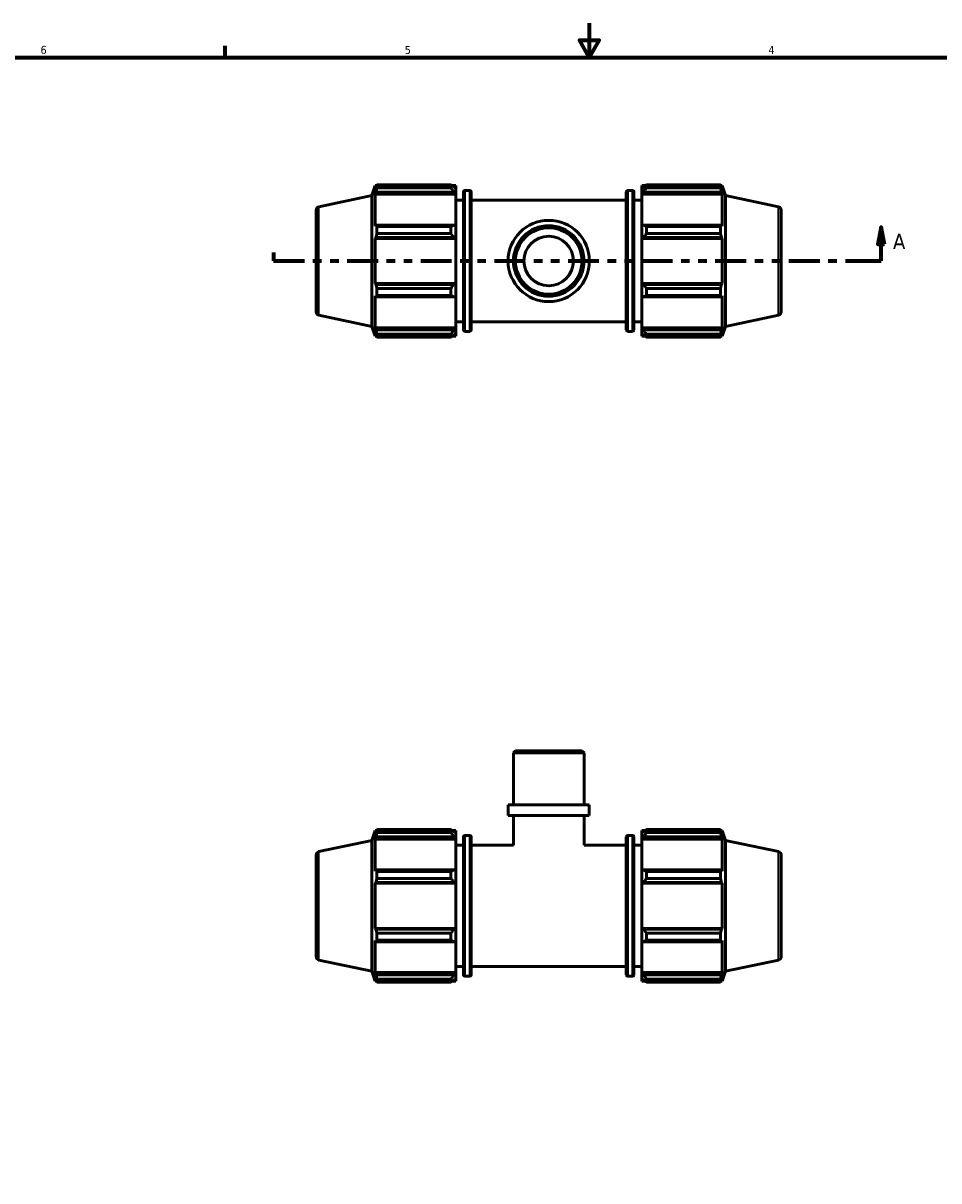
# Model space of a CAD drawing. Header units: inches. Extents: x 0.1 to 38.9, y -5.6 to 21.4.
# Tile 4 of 6: x 10.4 to 21.1, y 7.9 to 21.4. Entities that reach past the tile are written whole.
import ezdxf

# ---------------------------------------------------------------- set-up
doc = ezdxf.new("R2010")
doc.units = ezdxf.units.IN
doc.header["$MEASUREMENT"] = 0
doc.linetypes.add('DOUBLE_DASH_CHAIN', pattern=[1.2403, 0.6614, -0.0827, 0.1654, -0.0827, 0.1654, -0.0827])
for name, color, linetype, lineweight in [('Border (ANSI)', 7, 'Continuous', 70), ('Section Line (ANSI)', 7, 'DOUBLE_DASH_CHAIN', 70), ('Visible (ANSI)', 7, 'Continuous', 50), ('Visible Narrow (ANSI)', 7, 'Continuous', 35)]:
    doc.layers.add(name, color=color, linetype=linetype, lineweight=lineweight)
doc.styles.add('Label Text (ANSI)', font='tahoma.ttf')
doc.styles.add('Note Text (ANSI)', font='tahoma.ttf')

# ---------------------------------------------------------------- blocks, each defined once
blk = doc.blocks.new('Borders Default Border')
at = {"layer": 'Border (ANSI)'}
blk.add_line((12.75, 21), (12.75, 21.134), dxfattribs=at)
at = {"layer": 'Border (ANSI)', "flags": 128}
for points in [[(17, 21.4), (17, 21), (16.885, 21.2), (17.115, 21.2), (17, 21)], [(0.5, 1), (0.5, 21), (33.5, 21), (33.5, 1), (0.5, 1)]]:
    blk.add_lwpolyline(points, dxfattribs=at)
at = {"layer": 'Border (ANSI)', "color": 5, "true_color": 0x0000ff, "char_height": 0.0945, "attachment_point": 7, "style": 'Note Text (ANSI)'}
for s, insert in [('6', (10.595, 21.038)), ('5', (14.847, 21.038)), ('4', (19.092, 21.04))]:
    blk.add_mtext(s, dxfattribs=dict(at, insert=insert))
blk = doc.blocks.new('2dTransSection0')
at = {"layer": 'Section Line (ANSI)', "linetype": 'Continuous'}
for p, q in [((20.408, 19.018), (20.369, 18.821)), ((20.408, 18.821), (20.408, 19.018)), ((20.448, 18.821), (20.408, 19.018)), ((20.369, 18.821), (20.448, 18.821)), ((20.408, 18.624), (20.408, 18.821)), ((13.316, 18.723), (13.316, 18.624)), ((13.316, 18.624), (13.671, 18.624)), ((20.053, 18.624), (20.408, 18.624))]:
    blk.add_line(p, q, dxfattribs=at)
at = {"layer": 'Section Line (ANSI)', "linetype": 'DOUBLE_DASH_CHAIN', "ltscale": 0.031233}
blk.add_line((13.316, 18.723), (13.316, 18.624), dxfattribs=at)
at = {"layer": 'Section Line (ANSI)', "linetype": 'DOUBLE_DASH_CHAIN', "ltscale": 0.543236}
blk.add_line((13.316, 18.624), (20.408, 18.624), dxfattribs=at)
at = {"layer": 'Section Line (ANSI)', "linetype": 'Continuous', "flags": 128}
blk.add_lwpolyline([(20.448, 18.821), (20.408, 19.018), (20.369, 18.821), (20.448, 18.821)], dxfattribs=at)
at = {"layer": 'Section Line (ANSI)'}
blk.add_solid([(20.448, 18.821), (20.408, 19.018), (20.369, 18.821), (20.448, 18.821)], dxfattribs=at)
at = {"layer": 'Section Line (ANSI)', "insert": (20.545, 18.762), "char_height": 0.18, "attachment_point": 7, "style": 'Label Text (ANSI)'}
blk.add_mtext('A', dxfattribs=at)

msp = doc.modelspace()

# ---------------------------------------------------------------- linework, layer by layer
at = {"layer": 'Visible (ANSI)'}
for p, q in [((14.463, 19.388), (14.501, 19.503)), ((14.501, 19.503), (14.501, 19.462)), ((14.501, 19.503), (14.517, 19.503)), ((14.51, 19.489), (14.501, 19.462)), ((14.522, 19.479), (14.522, 19.513)), ((14.522, 19.513), (15.384, 19.513)), ((15.384, 19.479), (14.522, 19.479)), ((15.384, 19.479), (15.384, 19.513)), ((15.401, 19.503), (15.441, 19.503)), ((15.441, 19.471), (15.422, 19.489)), ((15.441, 19.471), (15.441, 19.503)), ((15.441, 19.471), (15.441, 19.412)), ((17.613, 19.503), (17.613, 19.471)), ((17.613, 19.503), (17.653, 19.503)), ((17.632, 19.489), (17.613, 19.471)), ((17.613, 19.412), (17.613, 19.471)), ((17.67, 19.513), (17.67, 19.479)), ((17.67, 19.513), (18.532, 19.513)), ((18.532, 19.479), (17.67, 19.479)), ((18.532, 19.479), (18.532, 19.513)), ((18.537, 19.503), (18.553, 19.503)), ((18.553, 19.462), (18.544, 19.489)), ((18.553, 19.462), (18.553, 19.503)), ((18.59, 19.388), (18.553, 19.503)), ((13.845, 19.257), (14.463, 19.388)), ((14.463, 17.859), (14.463, 19.388)), ((14.501, 19.404), (14.51, 19.429)), ((15.441, 19.404), (14.501, 19.404)), ((14.501, 19.404), (14.501, 19.03)), ((14.51, 19.429), (15.422, 19.429)), ((15.422, 19.429), (15.441, 19.412)), ((15.441, 19.412), (15.441, 19.404)), ((15.441, 19.034), (15.441, 19.404)), ((15.441, 19.333), (15.531, 19.333)), ((15.531, 17.819), (15.531, 19.429)), ((15.548, 19.446), (15.605, 19.446)), ((15.622, 19.429), (15.622, 17.819)), ((15.622, 19.333), (17.432, 19.333)), ((17.432, 17.819), (17.432, 19.429)), ((17.449, 19.446), (17.506, 19.446)), ((17.522, 19.429), (17.522, 17.819)), ((17.522, 19.333), (17.613, 19.333)), ((17.613, 19.412), (17.632, 19.429)), ((17.613, 19.404), (17.613, 19.412)), ((17.613, 19.404), (17.613, 19.034)), ((17.613, 19.404), (18.553, 19.404)), ((17.632, 19.429), (18.544, 19.429)), ((18.544, 19.429), (18.553, 19.404)), ((18.553, 19.03), (18.553, 19.404)), ((18.59, 17.859), (18.59, 19.388)), ((19.209, 19.257), (18.59, 19.388)), ((13.812, 19.216), (13.812, 18.032)), ((19.242, 19.216), (19.242, 18.032)), ((14.51, 19.043), (14.501, 19.03)), ((15.422, 19.043), (14.51, 19.043)), ((14.522, 18.944), (14.522, 19.026)), ((14.522, 19.026), (15.384, 19.026)), ((15.384, 18.944), (14.522, 18.944)), ((15.384, 18.944), (15.384, 19.026)), ((15.441, 19.034), (15.422, 19.043)), ((15.441, 19.034), (15.441, 18.891)), ((17.632, 19.043), (17.613, 19.034)), ((17.613, 18.891), (17.613, 19.034)), ((18.544, 19.043), (17.632, 19.043)), ((17.67, 19.026), (17.67, 18.944)), ((17.67, 19.026), (18.532, 19.026)), ((18.532, 18.944), (17.67, 18.944)), ((18.532, 18.944), (18.532, 19.026)), ((18.553, 19.03), (18.544, 19.043)), ((14.501, 18.888), (14.51, 18.897)), ((15.441, 18.888), (14.501, 18.888)), ((14.501, 18.888), (14.501, 18.36)), ((14.51, 18.897), (15.422, 18.897)), ((15.422, 18.897), (15.441, 18.891)), ((15.441, 18.891), (15.441, 18.888)), ((15.441, 18.36), (15.441, 18.888)), ((17.613, 18.891), (17.632, 18.897)), ((17.613, 18.888), (17.613, 18.891)), ((17.613, 18.888), (17.613, 18.36)), ((17.613, 18.888), (18.553, 18.888)), ((17.632, 18.897), (18.544, 18.897)), ((18.544, 18.897), (18.553, 18.888)), ((18.553, 18.36), (18.553, 18.888)), ((14.51, 18.351), (14.501, 18.36)), ((15.441, 18.36), (14.501, 18.36)), ((15.422, 18.351), (14.51, 18.351)), ((14.522, 18.304), (15.384, 18.304)), ((14.522, 18.222), (14.522, 18.304)), ((15.384, 18.222), (15.384, 18.304)), ((15.441, 18.357), (15.422, 18.351)), ((15.441, 18.36), (15.441, 18.357)), ((15.441, 18.357), (15.441, 18.214)), ((17.613, 18.357), (17.613, 18.36)), ((17.613, 18.36), (18.553, 18.36)), ((17.613, 18.214), (17.613, 18.357)), ((17.632, 18.351), (17.613, 18.357)), ((18.544, 18.351), (17.632, 18.351)), ((17.67, 18.304), (17.67, 18.222)), ((17.67, 18.304), (18.532, 18.304)), ((18.532, 18.222), (18.532, 18.304)), ((18.553, 18.36), (18.544, 18.351)), ((14.501, 18.218), (14.501, 17.844)), ((14.501, 18.218), (14.51, 18.205)), ((14.51, 18.205), (15.422, 18.205)), ((15.384, 18.222), (14.522, 18.222)), ((15.422, 18.205), (15.441, 18.214)), ((15.441, 17.844), (15.441, 18.214)), ((17.613, 18.214), (17.613, 17.844)), ((17.613, 18.214), (17.632, 18.205)), ((17.632, 18.205), (18.544, 18.205)), ((18.532, 18.222), (17.67, 18.222)), ((18.544, 18.205), (18.553, 18.218)), ((18.553, 17.844), (18.553, 18.218)), ((13.845, 17.991), (14.463, 17.859)), ((19.209, 17.991), (18.59, 17.859)), ((14.463, 17.859), (14.501, 17.745)), ((14.51, 17.819), (14.501, 17.844)), ((15.441, 17.844), (14.501, 17.844)), ((15.441, 17.915), (15.531, 17.915)), ((15.441, 17.844), (15.441, 17.836)), ((15.622, 17.915), (17.432, 17.915)), ((17.522, 17.915), (17.613, 17.915)), ((17.613, 17.836), (17.613, 17.844)), ((17.613, 17.844), (18.553, 17.844)), ((18.553, 17.844), (18.544, 17.819)), ((18.59, 17.859), (18.553, 17.745)), ((14.501, 17.786), (14.51, 17.759)), ((14.501, 17.786), (14.501, 17.745)), ((14.501, 17.745), (14.517, 17.745)), ((15.422, 17.819), (14.51, 17.819)), ((14.522, 17.735), (14.522, 17.769)), ((14.522, 17.769), (15.384, 17.769)), ((15.384, 17.735), (14.522, 17.735)), ((15.384, 17.735), (15.384, 17.769)), ((15.401, 17.745), (15.441, 17.745)), ((15.441, 17.836), (15.422, 17.819)), ((15.422, 17.759), (15.441, 17.777)), ((15.441, 17.836), (15.441, 17.777)), ((15.441, 17.745), (15.441, 17.777)), ((15.548, 17.802), (15.605, 17.802)), ((17.449, 17.802), (17.506, 17.802)), ((17.613, 17.777), (17.613, 17.836)), ((17.632, 17.819), (17.613, 17.836)), ((17.613, 17.777), (17.613, 17.745)), ((17.613, 17.777), (17.632, 17.759)), ((17.613, 17.745), (17.653, 17.745)), ((18.544, 17.819), (17.632, 17.819)), ((17.67, 17.769), (17.67, 17.735)), ((17.67, 17.769), (18.532, 17.769)), ((18.532, 17.735), (17.67, 17.735)), ((18.532, 17.735), (18.532, 17.769)), ((18.537, 17.745), (18.553, 17.745)), ((18.544, 17.759), (18.553, 17.786)), ((18.553, 17.745), (18.553, 17.786)), ((16.139, 12.907), (16.114, 12.882)), ((16.939, 12.882), (16.114, 12.882)), ((16.114, 12.277), (16.114, 12.882)), ((16.139, 12.907), (16.915, 12.907)), ((16.915, 12.907), (16.939, 12.882)), ((16.939, 12.277), (16.939, 12.882)), ((17.001, 12.277), (16.052, 12.277)), ((16.052, 12.151), (16.052, 12.277)), ((17.001, 12.151), (17.001, 12.277)), ((17.001, 12.151), (16.052, 12.151)), ((16.114, 11.805), (16.114, 12.151)), ((16.939, 11.805), (16.939, 12.151)), ((14.463, 11.861), (14.501, 11.975)), ((14.501, 11.975), (14.501, 11.935)), ((14.501, 11.975), (14.517, 11.975)), ((14.51, 11.962), (14.501, 11.935)), ((14.501, 11.876), (14.51, 11.901)), ((14.51, 11.901), (15.422, 11.901)), ((14.522, 11.986), (15.384, 11.986)), ((14.522, 11.952), (14.522, 11.986)), ((15.384, 11.952), (14.522, 11.952)), ((15.384, 11.952), (15.384, 11.986)), ((15.401, 11.975), (15.441, 11.975)), ((15.441, 11.944), (15.422, 11.962)), ((15.422, 11.901), (15.441, 11.885)), ((15.441, 11.944), (15.441, 11.975)), ((15.441, 11.944), (15.441, 11.885)), ((15.531, 10.291), (15.531, 11.902)), ((15.548, 11.919), (15.605, 11.919)), ((15.622, 11.902), (15.622, 10.291)), ((17.432, 10.291), (17.432, 11.902)), ((17.449, 11.919), (17.506, 11.919)), ((17.522, 11.902), (17.522, 10.291)), ((17.613, 11.975), (17.613, 11.944)), ((17.613, 11.975), (17.653, 11.975)), ((17.632, 11.962), (17.613, 11.944)), ((17.613, 11.885), (17.613, 11.944)), ((17.613, 11.885), (17.632, 11.901)), ((17.632, 11.901), (18.544, 11.901)), ((17.67, 11.986), (17.67, 11.952)), ((17.67, 11.986), (18.532, 11.986)), ((18.532, 11.952), (17.67, 11.952)), ((18.532, 11.952), (18.532, 11.986)), ((18.537, 11.975), (18.553, 11.975)), ((18.553, 11.935), (18.544, 11.962)), ((18.544, 11.901), (18.553, 11.876)), ((18.553, 11.935), (18.553, 11.975)), ((18.59, 11.861), (18.553, 11.975)), ((13.845, 11.73), (14.463, 11.861)), ((14.463, 10.332), (14.463, 11.861)), ((14.501, 11.876), (14.501, 11.502)), ((15.441, 11.876), (14.501, 11.876)), ((15.441, 11.885), (15.441, 11.876)), ((15.441, 11.507), (15.441, 11.876)), ((15.441, 11.805), (15.531, 11.805)), ((15.622, 11.805), (16.114, 11.805)), ((16.939, 11.805), (17.432, 11.805)), ((17.522, 11.805), (17.613, 11.805)), ((17.613, 11.876), (17.613, 11.885)), ((17.613, 11.876), (17.613, 11.507)), ((17.613, 11.876), (18.553, 11.876)), ((18.553, 11.502), (18.553, 11.876)), ((18.59, 10.332), (18.59, 11.861)), ((19.209, 11.73), (18.59, 11.861)), ((13.812, 11.689), (13.812, 10.504)), ((19.242, 11.689), (19.242, 10.504)), ((14.51, 11.516), (14.501, 11.502)), ((15.422, 11.516), (14.51, 11.516)), ((14.522, 11.417), (14.522, 11.499)), ((14.522, 11.499), (15.384, 11.499)), ((15.384, 11.417), (15.384, 11.499)), ((15.441, 11.507), (15.422, 11.516)), ((15.441, 11.507), (15.441, 11.364)), ((17.632, 11.516), (17.613, 11.507)), ((17.613, 11.364), (17.613, 11.507)), ((18.544, 11.516), (17.632, 11.516)), ((17.67, 11.499), (17.67, 11.417)), ((17.67, 11.499), (18.532, 11.499)), ((18.532, 11.417), (18.532, 11.499)), ((18.553, 11.502), (18.544, 11.516)), ((14.501, 11.361), (14.51, 11.369)), ((15.441, 11.361), (14.501, 11.361)), ((14.501, 11.361), (14.501, 10.832)), ((14.51, 11.369), (15.422, 11.369)), ((15.384, 11.417), (14.522, 11.417)), ((15.422, 11.369), (15.441, 11.364)), ((15.441, 11.364), (15.441, 11.361)), ((15.441, 10.832), (15.441, 11.361)), ((17.613, 11.364), (17.632, 11.369)), ((17.613, 11.361), (17.613, 11.364)), ((17.613, 11.361), (17.613, 10.832)), ((17.613, 11.361), (18.553, 11.361)), ((17.632, 11.369), (18.544, 11.369)), ((18.532, 11.417), (17.67, 11.417)), ((18.544, 11.369), (18.553, 11.361)), ((18.553, 10.832), (18.553, 11.361)), ((14.51, 10.824), (14.501, 10.832)), ((15.441, 10.832), (14.501, 10.832)), ((15.422, 10.824), (14.51, 10.824)), ((15.441, 10.829), (15.422, 10.824)), ((15.441, 10.832), (15.441, 10.829)), ((15.441, 10.829), (15.441, 10.686)), ((17.613, 10.829), (17.613, 10.832)), ((17.613, 10.832), (18.553, 10.832)), ((17.632, 10.824), (17.613, 10.829)), ((17.613, 10.686), (17.613, 10.829)), ((18.544, 10.824), (17.632, 10.824)), ((18.553, 10.832), (18.544, 10.824)), ((14.501, 10.691), (14.51, 10.678)), ((14.501, 10.691), (14.501, 10.317)), ((14.51, 10.678), (15.422, 10.678)), ((14.522, 10.694), (14.522, 10.777)), ((14.522, 10.777), (15.384, 10.777)), ((15.384, 10.694), (14.522, 10.694)), ((15.384, 10.694), (15.384, 10.777)), ((15.422, 10.678), (15.441, 10.686)), ((15.441, 10.317), (15.441, 10.686)), ((17.613, 10.686), (17.632, 10.678)), ((17.613, 10.686), (17.613, 10.317)), ((17.632, 10.678), (18.544, 10.678)), ((17.67, 10.777), (17.67, 10.694)), ((17.67, 10.777), (18.532, 10.777)), ((18.532, 10.694), (17.67, 10.694)), ((18.532, 10.694), (18.532, 10.777)), ((18.544, 10.678), (18.553, 10.691)), ((18.553, 10.317), (18.553, 10.691)), ((13.845, 10.464), (14.463, 10.332)), ((19.209, 10.464), (18.59, 10.332)), ((14.463, 10.332), (14.501, 10.218)), ((14.51, 10.292), (14.501, 10.317)), ((15.441, 10.317), (14.501, 10.317)), ((15.422, 10.292), (14.51, 10.292)), ((15.441, 10.309), (15.422, 10.292)), ((15.441, 10.388), (15.531, 10.388)), ((15.441, 10.317), (15.441, 10.309)), ((15.441, 10.309), (15.441, 10.249)), ((15.548, 10.274), (15.605, 10.274)), ((15.622, 10.388), (17.432, 10.388)), ((17.449, 10.274), (17.506, 10.274)), ((17.522, 10.388), (17.613, 10.388)), ((17.613, 10.309), (17.613, 10.317)), ((17.613, 10.317), (18.553, 10.317)), ((17.613, 10.249), (17.613, 10.309)), ((17.632, 10.292), (17.613, 10.309)), ((18.544, 10.292), (17.632, 10.292)), ((18.553, 10.317), (18.544, 10.292)), ((18.59, 10.332), (18.553, 10.218)), ((14.501, 10.258), (14.51, 10.231)), ((14.501, 10.258), (14.501, 10.218)), ((14.501, 10.218), (14.517, 10.218)), ((14.522, 10.207), (14.522, 10.242)), ((14.522, 10.242), (15.384, 10.242)), ((15.384, 10.207), (14.522, 10.207)), ((15.384, 10.207), (15.384, 10.242)), ((15.401, 10.218), (15.441, 10.218)), ((15.422, 10.231), (15.441, 10.249)), ((15.441, 10.218), (15.441, 10.249)), ((17.613, 10.249), (17.632, 10.231)), ((17.613, 10.249), (17.613, 10.218)), ((17.613, 10.218), (17.653, 10.218)), ((17.67, 10.242), (17.67, 10.207)), ((17.67, 10.242), (18.532, 10.242)), ((18.532, 10.207), (17.67, 10.207)), ((18.532, 10.207), (18.532, 10.242)), ((18.537, 10.218), (18.553, 10.218)), ((18.544, 10.231), (18.553, 10.258)), ((18.553, 10.218), (18.553, 10.258))]:
    msp.add_line(p, q, dxfattribs=at)
for radius in [0.474, 0.412, 0.388, 0.289]:
    msp.add_circle((16.527, 18.624), radius, dxfattribs=at)
for centre, radius, start, end in [((15.548, 19.429), 0.0167, 90, 180), ((15.605, 19.429), 0.0167, 0, 90), ((17.449, 19.429), 0.0167, 90, 180), ((17.506, 19.429), 0.0167, 0, 90), ((13.854, 19.216), 0.0417, 102, 180), ((19.2, 19.216), 0.0417, 0, 78), ((13.854, 18.032), 0.0417, 180, 258), ((19.2, 18.032), 0.0417, 282, 0), ((15.548, 17.819), 0.0167, 180, 270), ((15.605, 17.819), 0.0167, 270, 0), ((17.449, 17.819), 0.0167, 180, 270), ((17.506, 17.819), 0.0167, 270, 0), ((15.548, 11.902), 0.0167, 90, 180), ((15.605, 11.902), 0.0167, 0, 90), ((17.449, 11.902), 0.0167, 90, 180), ((17.506, 11.902), 0.0167, 0, 90), ((13.854, 11.689), 0.0417, 102, 180), ((19.2, 11.689), 0.0417, 0, 78), ((13.854, 10.504), 0.0417, 180, 258), ((19.2, 10.504), 0.0417, 282, 0), ((15.548, 10.291), 0.0167, 180, 270), ((15.605, 10.291), 0.0167, 270, 0), ((17.449, 10.291), 0.0167, 180, 270), ((17.506, 10.291), 0.0167, 270, 0)]:
    msp.add_arc(centre, radius, start, end, dxfattribs=at)
for points, weights in [([(14.51, 19.489), (14.516, 19.501), (14.522, 19.513)], [1.00394456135, 1.0023795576, 1]), ([(14.522, 19.479), (14.516, 19.453), (14.51, 19.429)], [1, 1.0023795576, 1.00394456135]), ([(15.422, 19.489), (15.404, 19.501), (15.384, 19.513)], [1.00620572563, 1.01187471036, 1.01674496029]), ([(15.384, 19.479), (15.404, 19.453), (15.422, 19.429)], [1.01674496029, 1.01187471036, 1.00620572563]), ([(17.67, 19.513), (17.65, 19.501), (17.632, 19.489)], [1.01674496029, 1.01187471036, 1.00620572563]), ([(17.632, 19.429), (17.65, 19.453), (17.67, 19.479)], [1.00620572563, 1.01187471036, 1.01674496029]), ([(18.532, 19.513), (18.538, 19.501), (18.544, 19.489)], [1, 1.0023795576, 1.00394456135]), ([(18.544, 19.429), (18.538, 19.453), (18.532, 19.479)], [1.00394456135, 1.0023795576, 1]), ([(14.51, 19.043), (14.516, 19.035), (14.522, 19.026)], [1.00394456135, 1.0023795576, 1]), ([(14.522, 18.944), (14.516, 18.92), (14.51, 18.897)], [1, 1.0023795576, 1.00394456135]), ([(15.422, 19.043), (15.404, 19.035), (15.384, 19.026)], [1.00620572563, 1.01187471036, 1.01674496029]), ([(15.384, 18.944), (15.404, 18.92), (15.422, 18.897)], [1.01674496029, 1.01187471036, 1.00620572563]), ([(17.67, 19.026), (17.65, 19.035), (17.632, 19.043)], [1.01674496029, 1.01187471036, 1.00620572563]), ([(17.632, 18.897), (17.65, 18.92), (17.67, 18.944)], [1.00620572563, 1.01187471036, 1.01674496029]), ([(18.532, 19.026), (18.538, 19.035), (18.544, 19.043)], [1, 1.0023795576, 1.00394456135]), ([(18.544, 18.897), (18.538, 18.92), (18.532, 18.944)], [1.00394456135, 1.0023795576, 1]), ([(14.51, 18.351), (14.516, 18.328), (14.522, 18.304)], [1.00394456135, 1.0023795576, 1]), ([(15.422, 18.351), (15.404, 18.328), (15.384, 18.304)], [1.00620572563, 1.01187471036, 1.01674496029]), ([(17.67, 18.304), (17.65, 18.328), (17.632, 18.351)], [1.01674496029, 1.01187471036, 1.00620572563]), ([(18.532, 18.304), (18.538, 18.328), (18.544, 18.351)], [1, 1.0023795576, 1.00394456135]), ([(14.522, 18.222), (14.516, 18.213), (14.51, 18.205)], [1, 1.0023795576, 1.00394456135]), ([(15.384, 18.222), (15.404, 18.213), (15.422, 18.205)], [1.01674496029, 1.01187471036, 1.00620572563]), ([(17.632, 18.205), (17.65, 18.213), (17.67, 18.222)], [1.00620572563, 1.01187471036, 1.01674496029]), ([(18.544, 18.205), (18.538, 18.213), (18.532, 18.222)], [1.00394456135, 1.0023795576, 1]), ([(14.51, 17.819), (14.516, 17.795), (14.522, 17.769)], [1.00394456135, 1.0023795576, 1]), ([(14.522, 17.735), (14.516, 17.747), (14.51, 17.759)], [1, 1.0023795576, 1.00394456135]), ([(15.422, 17.819), (15.404, 17.795), (15.384, 17.769)], [1.00620572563, 1.01187471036, 1.01674496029]), ([(15.384, 17.735), (15.404, 17.747), (15.422, 17.759)], [1.01674496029, 1.01187471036, 1.00620572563]), ([(17.67, 17.769), (17.65, 17.795), (17.632, 17.819)], [1.01674496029, 1.01187471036, 1.00620572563]), ([(17.632, 17.759), (17.65, 17.747), (17.67, 17.735)], [1.00620572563, 1.01187471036, 1.01674496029]), ([(18.532, 17.769), (18.538, 17.795), (18.544, 17.819)], [1, 1.0023795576, 1.00394456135]), ([(18.544, 17.759), (18.538, 17.747), (18.532, 17.735)], [1.00394456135, 1.0023795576, 1]), ([(14.51, 11.962), (14.516, 11.974), (14.522, 11.986)], [1.00394456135, 1.0023795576, 1]), ([(14.522, 11.952), (14.516, 11.926), (14.51, 11.901)], [1, 1.0023795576, 1.00394456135]), ([(15.422, 11.962), (15.404, 11.974), (15.384, 11.986)], [1.00620572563, 1.01187471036, 1.01674496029]), ([(15.384, 11.952), (15.404, 11.926), (15.422, 11.901)], [1.01674496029, 1.01187471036, 1.00620572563]), ([(17.67, 11.986), (17.65, 11.974), (17.632, 11.962)], [1.01674496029, 1.01187471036, 1.00620572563]), ([(17.632, 11.901), (17.65, 11.926), (17.67, 11.952)], [1.00620572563, 1.01187471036, 1.01674496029]), ([(18.532, 11.986), (18.538, 11.974), (18.544, 11.962)], [1, 1.0023795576, 1.00394456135]), ([(18.544, 11.901), (18.538, 11.926), (18.532, 11.952)], [1.00394456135, 1.0023795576, 1]), ([(14.51, 11.516), (14.516, 11.507), (14.522, 11.499)], [1.00394456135, 1.0023795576, 1]), ([(15.422, 11.516), (15.404, 11.507), (15.384, 11.499)], [1.00620572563, 1.01187471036, 1.01674496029]), ([(17.67, 11.499), (17.65, 11.507), (17.632, 11.516)], [1.01674496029, 1.01187471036, 1.00620572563]), ([(18.532, 11.499), (18.538, 11.507), (18.544, 11.516)], [1, 1.0023795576, 1.00394456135]), ([(14.522, 11.417), (14.516, 11.393), (14.51, 11.369)], [1, 1.0023795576, 1.00394456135]), ([(15.384, 11.417), (15.404, 11.393), (15.422, 11.369)], [1.01674496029, 1.01187471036, 1.00620572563]), ([(17.632, 11.369), (17.65, 11.393), (17.67, 11.417)], [1.00620572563, 1.01187471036, 1.01674496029]), ([(18.544, 11.369), (18.538, 11.393), (18.532, 11.417)], [1.00394456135, 1.0023795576, 1]), ([(14.51, 10.824), (14.516, 10.801), (14.522, 10.777)], [1.00394456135, 1.0023795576, 1]), ([(15.422, 10.824), (15.404, 10.801), (15.384, 10.777)], [1.00620572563, 1.01187471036, 1.01674496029]), ([(17.67, 10.777), (17.65, 10.801), (17.632, 10.824)], [1.01674496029, 1.01187471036, 1.00620572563]), ([(18.532, 10.777), (18.538, 10.801), (18.544, 10.824)], [1, 1.0023795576, 1.00394456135]), ([(14.522, 10.694), (14.516, 10.686), (14.51, 10.678)], [1, 1.0023795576, 1.00394456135]), ([(15.384, 10.694), (15.404, 10.686), (15.422, 10.678)], [1.01674496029, 1.01187471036, 1.00620572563]), ([(17.632, 10.678), (17.65, 10.686), (17.67, 10.694)], [1.00620572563, 1.01187471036, 1.01674496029]), ([(18.544, 10.678), (18.538, 10.686), (18.532, 10.694)], [1.00394456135, 1.0023795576, 1]), ([(14.51, 10.292), (14.516, 10.267), (14.522, 10.242)], [1.00394456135, 1.0023795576, 1]), ([(15.422, 10.292), (15.404, 10.267), (15.384, 10.242)], [1.00620572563, 1.01187471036, 1.01674496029]), ([(17.67, 10.242), (17.65, 10.267), (17.632, 10.292)], [1.01674496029, 1.01187471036, 1.00620572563]), ([(18.532, 10.242), (18.538, 10.267), (18.544, 10.292)], [1, 1.0023795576, 1.00394456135]), ([(14.522, 10.207), (14.516, 10.22), (14.51, 10.231)], [1, 1.0023795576, 1.00394456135]), ([(15.384, 10.207), (15.404, 10.22), (15.422, 10.231)], [1.01674496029, 1.01187471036, 1.00620572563]), ([(17.632, 10.231), (17.65, 10.22), (17.67, 10.207)], [1.00620572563, 1.01187471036, 1.01674496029]), ([(18.544, 10.231), (18.538, 10.22), (18.532, 10.207)], [1.00394456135, 1.0023795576, 1])]:
    msp.add_rational_spline(points, weights, degree=2, dxfattribs=at)
at = {"layer": 'Visible Narrow (ANSI)'}
for p, q in [((15.548, 19.436), (15.548, 17.812)), ((15.605, 17.812), (15.605, 19.436)), ((17.449, 19.436), (17.449, 17.812)), ((17.506, 17.812), (17.506, 19.436)), ((13.845, 17.999), (13.845, 19.249)), ((19.209, 17.999), (19.209, 19.249)), ((15.548, 11.909), (15.548, 10.285)), ((15.605, 10.285), (15.605, 11.909)), ((17.449, 11.909), (17.449, 10.285)), ((17.506, 10.285), (17.506, 11.909)), ((13.845, 10.471), (13.845, 11.722)), ((19.209, 10.471), (19.209, 11.722))]:
    msp.add_line(p, q, dxfattribs=at)

# ---------------------------------------------------------------- block references
msp.add_blockref('Borders Default Border', (0, 0))
at = {"layer": 'Section Line (ANSI)'}
msp.add_blockref('2dTransSection0', (0, 0), dxfattribs=at)

doc.saveas('drawing.dxf')
